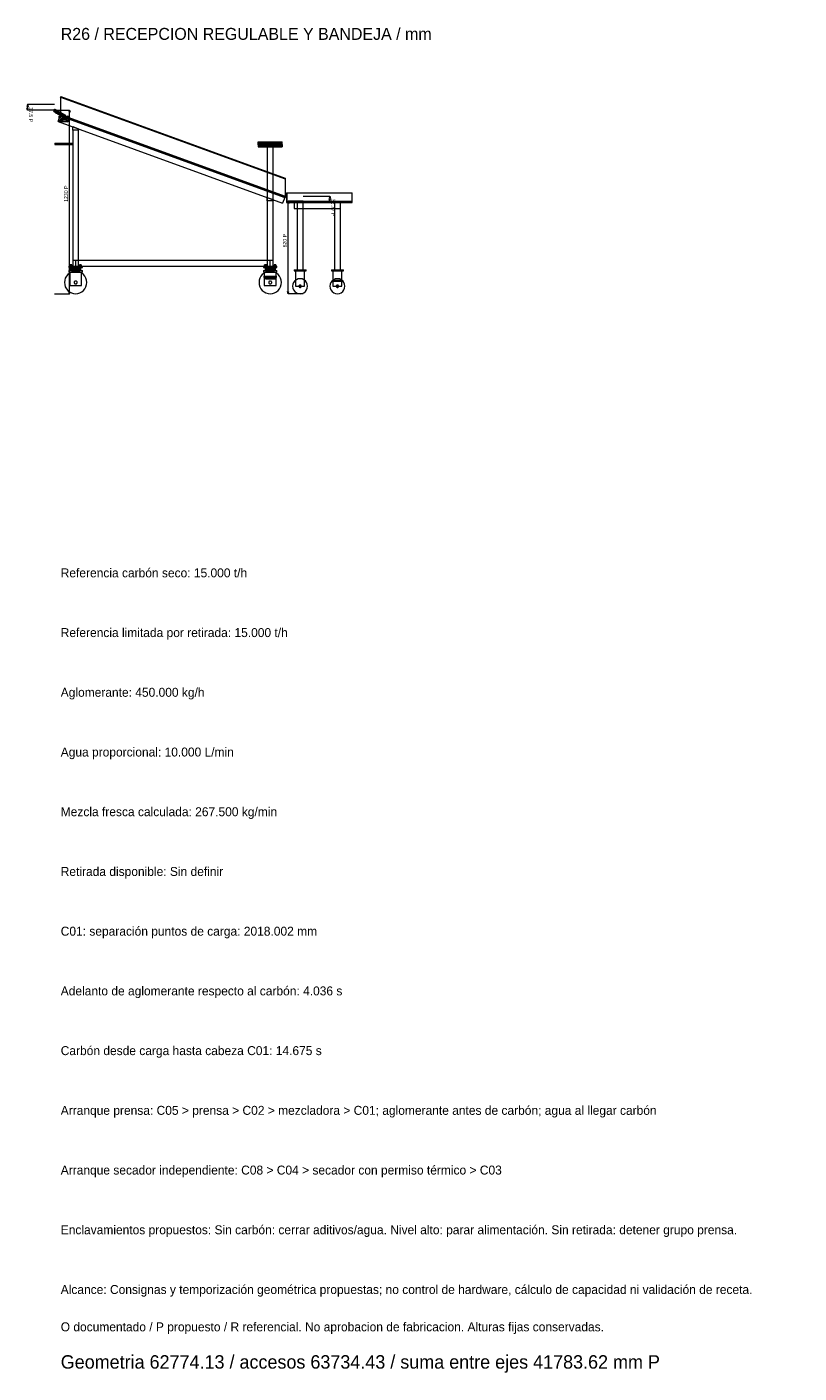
# Model space of a CAD drawing. Header units: millimetres. Extents: x -1970 to 61924, y -58230 to 6847.
# Tile 1 of 256: x -226 to 4946, y -58230 to -49213. Entities that reach past the tile are written whole.
import ezdxf

# ---------------------------------------------------------------- set-up
doc = ezdxf.new("R2010")
doc.units = ezdxf.units.MM
for name, color, linetype, lineweight in [('COTAS_P', 1, 'Continuous', 0), ('R26_RECEPCION', 7, 'Continuous', 0), ('TEXTOS', 4, 'Continuous', 0)]:
    doc.layers.add(name, color=color, linetype=linetype, lineweight=lineweight)
doc.dimstyles.new('R19_10', dxfattribs={"dimtxt": 25, "dimasz": 15, "dimexe": 15, "dimexo": 8, "dimgap": 10, "dimtad": 1, "dimtih": 1, "dimtoh": 1, "dimdsep": 46, "dimcen": 0.09, "dimadec": 0, "dimazin": 0, "dimtfac": 1, "dimtdec": 4, "dimtofl": 0, "dimtmove": 0, "dimatfit": 3, "dimfxl": 1, "dimtolj": 1, "dimtzin": 0, "dimarcsym": 0})

# ---------------------------------------------------------------- blocks, each defined once
blk = doc.blocks.new('DIM_R26_56')
at = {"layer": 'COTAS_P'}
for p, q in [((-42, -49770), (58, -49770)), ((58, -49770), (53.5, -49785)), ((58, -51000), (58, -49770)), ((58, -49770), (62.5, -49785)), ((-42, -51000), (58, -51000)), ((58, -51000), (53.5, -50985)), ((58, -51000), (62.5, -50985))]:
    blk.add_line(p, q, dxfattribs=at)
blk.add_text('1230 P', height=25, rotation=90, dxfattribs=at).set_placement((48, -50385))
blk = doc.blocks.new('DIM_R26_57')
at = {"layer": 'COTAS_P'}
for p, q in [((1523.5, -50380), (1519, -50395)), ((1623.5, -50380), (1523.5, -50380)), ((1523.5, -51000), (1523.5, -50380)), ((1523.5, -50380), (1528, -50395)), ((1523.5, -51000), (1519, -50985)), ((1523.5, -51000), (1528, -50985)), ((1623.5, -51000), (1523.5, -51000))]:
    blk.add_line(p, q, dxfattribs=at)
blk.add_text('620 P', height=25, rotation=90, dxfattribs=at).set_placement((1513.5, -50690))
blk = doc.blocks.new('DIM_R26_58')
at = {"layer": 'COTAS_P'}
for p, q in [((-222, -49732.5), (-226.5, -49747.5)), ((-222, -49770), (-226.5, -49755)), ((-42, -49732.5), (-222, -49732.5)), ((-222, -49732.5), (-222, -49770)), ((-222, -49732.5), (-217.5, -49747.5)), ((-222, -49770), (-217.5, -49755)), ((-42, -49770), (-222, -49770))]:
    blk.add_line(p, q, dxfattribs=at)
blk.add_text('37.5 P', height=25, rotation=-90, dxfattribs=at).set_placement((-212, -49751.25))
blk = doc.blocks.new('DIM_R26_59')
at = {"layer": 'COTAS_P'}
for p, q in [((1623.5, -50347.2), (1803.5, -50347.2)), ((1623.5, -50380), (1803.5, -50380)), ((1803.5, -50347.2), (1799, -50362.2)), ((1803.5, -50380), (1799, -50365)), ((1803.5, -50347.2), (1803.5, -50380)), ((1803.5, -50347.2), (1808, -50362.2)), ((1803.5, -50380), (1808, -50365))]:
    blk.add_line(p, q, dxfattribs=at)
blk.add_text('32.77 P', height=25, rotation=-90, dxfattribs=at).set_placement((1813.5, -50363.6))

msp = doc.modelspace()

# ---------------------------------------------------------------- linework, layer by layer
at = {"layer": 'R26_RECEPCION'}
for p, q in [((-1.026, -49682.819), (0, -49680)), ((0, -49680), (1503.508, -50227.232)), ((0, -49809.578), (0, -49680)), ((-46.596, -49773.857), (-42, -49770)), ((-43.432, -49769.519), (-43.482, -49769.608)), ((-43.482, -49769.608), (28.518, -49810.527)), ((-43.284, -49769.259), (-43.432, -49769.519)), ((-43.432, -49769.519), (28.568, -49810.438)), ((-43.048, -49768.844), (-43.284, -49769.259)), ((-43.284, -49769.259), (28.716, -49810.178)), ((-42.741, -49768.304), (-43.048, -49768.844)), ((-43.048, -49768.844), (28.952, -49809.763)), ((-42.384, -49767.675), (-42.741, -49768.304)), ((-42.741, -49768.304), (29.259, -49809.223)), ((-42, -49767), (-42.384, -49767.675)), ((-42.384, -49767.675), (29.616, -49808.594)), ((-41.616, -49766.325), (-42, -49767)), ((30, -49807.919), (-42, -49767)), ((-42, -49770), (-39.763, -49772.344)), ((-41.616, -49766.325), (-41.259, -49765.696)), ((-41.616, -49766.325), (30.384, -49807.244)), ((-41.259, -49765.696), (-40.952, -49765.156)), ((-41.259, -49765.696), (30.741, -49806.615)), ((-40.952, -49765.156), (-40.716, -49764.741)), ((-40.952, -49765.156), (31.048, -49806.075)), ((-40.716, -49764.741), (-40.568, -49764.481)), ((-40.716, -49764.741), (31.284, -49805.66)), ((-40.568, -49764.481), (-40.518, -49764.392)), ((-40.568, -49764.481), (31.432, -49805.4)), ((-40.518, -49764.392), (31.482, -49805.311)), ((-1.026, -49682.819), (1502.482, -50230.051)), ((-48.894, -49775.785), (-46.596, -49773.857)), ((-48.894, -49775.785), (-45.958, -49778.872)), ((-46.596, -49773.857), (-43.893, -49776.696)), ((-43.893, -49776.696), (-45.958, -49778.872)), ((-45.958, -49778.872), (-42.549, -49781.851)), ((-39.763, -49772.344), (-43.893, -49776.696)), ((-43.893, -49776.696), (-40.651, -49779.528)), ((-40.651, -49779.528), (-42.549, -49781.851)), ((-42.549, -49781.851), (-38.683, -49784.832)), ((-36.855, -49774.881), (-40.651, -49779.528)), ((-40.651, -49779.528), (-36.907, -49782.414)), ((-39.763, -49772.344), (-36.855, -49774.881)), ((-36.907, -49782.414), (-38.683, -49784.832)), ((-38.683, -49784.832), (-34.39, -49787.85)), ((-33.356, -49777.578), (-36.907, -49782.414)), ((-36.907, -49782.414), (-32.708, -49785.366)), ((-36.855, -49774.881), (-33.356, -49777.578)), ((-32.708, -49785.366), (-34.39, -49787.85)), ((-34.39, -49787.85), (-29.72, -49790.904)), ((-33.356, -49777.578), (-29.344, -49780.398)), ((-29.344, -49780.398), (-32.708, -49785.366)), ((-32.708, -49785.366), (-28.113, -49788.371)), ((-28.113, -49788.371), (-29.72, -49790.904)), ((-29.72, -49790.904), (-24.734, -49793.979)), ((-29.344, -49780.398), (-24.898, -49783.305)), ((-24.898, -49783.305), (-28.113, -49788.371)), ((-28.113, -49788.371), (-23.189, -49791.407)), ((-24.898, -49783.305), (-20.098, -49786.265)), ((-23.189, -49791.407), (-24.734, -49793.979)), ((-24.734, -49793.979), (-19.499, -49797.049)), ((-20.098, -49786.265), (-23.189, -49791.407)), ((-23.189, -49791.407), (-18.007, -49794.446)), ((-20.098, -49786.265), (-15.022, -49789.241)), ((-18.007, -49794.446), (-19.499, -49797.049)), ((-19.499, -49797.049), (-14.086, -49800.086)), ((-15.022, -49789.241), (-18.007, -49794.446)), ((-18.007, -49794.446), (-12.64, -49797.457)), ((-16.759, -49846.045), (-3.078, -49808.457)), ((-16.759, -49846.045), (1486.749, -50393.277)), ((-15.022, -49789.241), (-9.75, -49792.199)), ((-12.64, -49797.457), (-14.086, -49800.086)), ((-14.086, -49800.086), (-8.566, -49803.059)), ((-9.75, -49792.199), (-12.64, -49797.457)), ((-12.64, -49797.457), (-7.164, -49800.407)), ((-10, -49850), (-10, -49810)), ((-10, -49810), (5.586, -49829.122)), ((-10, -49810), (5.843, -49828.278)), ((-10, -49810), (6.258, -49827.5)), ((-10, -49810), (6.818, -49826.818)), ((-10, -49810), (7.5, -49826.258)), ((-10, -49810), (8.278, -49825.843)), ((-10, -49810), (50, -49810)), ((-10, -49850), (5.586, -49829.122)), ((5.5, -49830), (-10, -49850)), ((5.586, -49830.878), (-10, -49850)), ((5.843, -49831.722), (-10, -49850)), ((6.258, -49832.5), (-10, -49850)), ((6.818, -49833.182), (-10, -49850)), ((7.5, -49833.742), (-10, -49850)), ((8.278, -49834.157), (-10, -49850)), ((31.722, -49834.157), (-10, -49850)), ((9.122, -49834.414), (-10, -49850)), ((30.878, -49834.414), (-10, -49850)), ((10, -49834.5), (-10, -49850)), ((30, -49834.5), (-10, -49850)), ((50, -49850), (-10, -49850)), ((-9.75, -49792.199), (-4.361, -49795.102)), ((-7.164, -49800.407), (-8.566, -49803.059)), ((-8.566, -49803.059), (-3.015, -49805.937)), ((-4.361, -49795.102), (-7.164, -49800.407)), ((-7.164, -49800.407), (-1.654, -49803.263)), ((-4.361, -49795.102), (1.066, -49797.915)), ((-3.078, -49808.457), (1500.43, -50355.689)), ((-1.654, -49803.263), (-3.015, -49805.937)), ((-3.015, -49805.937), (2.495, -49808.687)), ((1.066, -49797.915), (-1.654, -49803.263)), ((-1.654, -49803.263), (3.814, -49805.992)), ((1503.508, -50356.81), (0, -49809.578)), ((0, -49830), (40, -49830)), ((0, -49830), (0, -49835)), ((0, -49835), (40, -49835)), ((1.066, -49797.915), (6.453, -49800.603)), ((3.814, -49805.992), (2.495, -49808.687)), ((2.495, -49808.687), (7.89, -49811.275)), ((6.453, -49800.603), (3.814, -49805.992)), ((3.814, -49805.992), (9.166, -49808.56)), ((5.586, -49829.122), (5.5, -49830)), ((5.5, -49830), (5.586, -49830.878)), ((5.843, -49828.278), (5.586, -49829.122)), ((5.586, -49830.878), (5.843, -49831.722)), ((6.258, -49827.5), (5.843, -49828.278)), ((5.843, -49831.722), (6.258, -49832.5)), ((6.818, -49826.818), (6.258, -49827.5)), ((6.258, -49832.5), (6.818, -49833.182)), ((6.453, -49800.603), (11.719, -49803.13)), ((7.5, -49826.258), (6.818, -49826.818)), ((6.818, -49833.182), (7.5, -49833.742)), ((8.278, -49825.843), (7.5, -49826.258)), ((7.5, -49833.742), (8.278, -49834.157)), ((9.166, -49808.56), (7.89, -49811.275)), ((7.89, -49811.275), (13.096, -49813.67)), ((50, -49810), (8.278, -49825.843)), ((9.122, -49825.586), (8.278, -49825.843)), ((8.278, -49834.157), (9.122, -49834.414)), ((50, -49810), (9.122, -49825.586)), ((10, -49825.5), (9.122, -49825.586)), ((9.122, -49834.414), (10, -49834.5)), ((11.719, -49803.13), (9.166, -49808.56)), ((9.166, -49808.56), (14.326, -49810.934)), ((50, -49810), (10, -49825.5)), ((30, -49825.5), (10, -49825.5)), ((10, -49834.5), (30, -49834.5)), ((11.719, -49803.13), (16.786, -49805.461)), ((14.326, -49810.934), (13.096, -49813.67)), ((13.096, -49813.67), (18.045, -49815.839)), ((16.786, -49805.461), (14.326, -49810.934)), ((14.326, -49810.934), (19.222, -49813.079)), ((16.136, -49828.965), (16, -49830)), ((16, -49830), (16.136, -49831.035)), ((16.536, -49828), (16.136, -49828.965)), ((16.136, -49831.035), (16.536, -49832)), ((17.172, -49827.172), (16.536, -49828)), ((16.536, -49832), (17.172, -49832.828)), ((16.786, -49805.461), (21.574, -49807.56)), ((18, -49826.536), (17.172, -49827.172)), ((17.172, -49832.828), (18, -49833.464)), ((18.965, -49826.136), (18, -49826.536)), ((18, -49833.464), (18.965, -49833.864)), ((19.222, -49813.079), (18.045, -49815.839)), ((18.045, -49815.839), (22.672, -49817.751)), ((20, -49826), (18.965, -49826.136)), ((18.965, -49833.864), (20, -49834)), ((21.574, -49807.56), (19.222, -49813.079)), ((19.222, -49813.079), (23.783, -49814.964)), ((21.035, -49826.136), (20, -49826)), ((20, -49834), (21.035, -49833.864)), ((22, -49826.536), (21.035, -49826.136)), ((21.035, -49833.864), (22, -49833.464)), ((21.574, -49807.56), (26.005, -49809.391)), ((22.828, -49827.172), (22, -49826.536)), ((22, -49833.464), (22.828, -49832.828)), ((23.783, -49814.964), (22.672, -49817.751)), ((22.672, -49817.751), (26.922, -49819.376)), ((23.464, -49828), (22.828, -49827.172)), ((22.828, -49832.828), (23.464, -49832)), ((23.864, -49828.965), (23.464, -49828)), ((23.464, -49832), (23.864, -49831.035)), ((26.005, -49809.391), (23.783, -49814.964)), ((23.783, -49814.964), (27.948, -49816.557)), ((24, -49830), (23.864, -49828.965)), ((23.864, -49831.035), (24, -49830)), ((26.005, -49809.391), (30, -49810.919)), ((26.922, -49819.376), (27.948, -49816.557)), ((26.922, -49819.376), (1500.43, -50355.689)), ((27.948, -49816.557), (30, -49810.919)), ((27.948, -49816.557), (1501.456, -50352.87)), ((28.568, -49810.438), (28.518, -49810.527)), ((28.716, -49810.178), (28.568, -49810.438)), ((28.952, -49809.763), (28.716, -49810.178)), ((29.259, -49809.223), (28.952, -49809.763)), ((29.616, -49808.594), (29.259, -49809.223)), ((30, -49807.919), (29.616, -49808.594)), ((30, -49807.919), (30.384, -49807.244)), ((50, -49810), (30, -49825.5)), ((30, -49810.919), (1503.508, -50347.232)), ((30.878, -49825.586), (30, -49825.5)), ((30, -49834.5), (30.878, -49834.414)), ((30.384, -49807.244), (30.741, -49806.615)), ((30.741, -49806.615), (31.048, -49806.075)), ((50, -49810), (30.878, -49825.586)), ((31.722, -49825.843), (30.878, -49825.586)), ((30.878, -49834.414), (31.722, -49834.157)), ((31.048, -49806.075), (31.284, -49805.66)), ((31.284, -49805.66), (31.432, -49805.4)), ((31.432, -49805.4), (31.482, -49805.311)), ((50, -49810), (31.722, -49825.843)), ((32.5, -49826.258), (31.722, -49825.843)), ((31.722, -49834.157), (32.5, -49833.742)), ((31.722, -49834.157), (50, -49850)), ((50, -49810), (32.5, -49826.258)), ((33.182, -49826.818), (32.5, -49826.258)), ((32.5, -49833.742), (33.182, -49833.182)), ((32.5, -49833.742), (50, -49850)), ((50, -49810), (33.182, -49826.818)), ((33.742, -49827.5), (33.182, -49826.818)), ((33.182, -49833.182), (33.742, -49832.5)), ((33.182, -49833.182), (50, -49850)), ((50, -49810), (33.742, -49827.5)), ((50, -49850), (33.742, -49827.5)), ((34.157, -49828.278), (33.742, -49827.5)), ((33.742, -49832.5), (34.157, -49831.722)), ((33.742, -49832.5), (50, -49850)), ((50, -49850), (34.157, -49828.278)), ((34.414, -49829.122), (34.157, -49828.278)), ((34.157, -49831.722), (34.414, -49830.878)), ((34.157, -49831.722), (50, -49850)), ((50, -49850), (34.414, -49829.122)), ((34.5, -49830), (34.414, -49829.122)), ((34.414, -49830.878), (34.5, -49830)), ((34.414, -49830.878), (50, -49850)), ((34.5, -49830), (50, -49850)), ((40, -49835), (40, -49830)), ((50, -49810), (50, -49850)), ((80, -49881.262), (120, -49895.821)), ((80, -49903.821), (80, -49881.262)), ((120, -49903.821), (80, -49903.821)), ((80, -49903.821), (80, -50775)), ((120, -49895.821), (120, -49903.821)), ((120, -50775), (120, -49903.821)), ((-40, -49992), (80, -49992)), ((-40, -49992), (-40, -50000)), ((-40, -50000), (80, -50000)), ((80, -50000), (80, -49992)), ((1323.508, -49984.307), (1323.508, -49984)), ((1323.508, -49984), (1483.508, -49984)), ((1323.508, -49985.218), (1323.508, -49984.307)), ((1323.508, -49984.307), (1483.508, -49984.307)), ((1323.508, -49986.696), (1323.508, -49985.218)), ((1323.508, -49985.218), (1483.508, -49985.218)), ((1323.508, -49988.686), (1323.508, -49986.696)), ((1323.508, -49986.696), (1483.508, -49986.696)), ((1323.508, -49991.111), (1323.508, -49988.686)), ((1323.508, -49988.686), (1483.508, -49988.686)), ((1323.508, -49993.877), (1323.508, -49991.111)), ((1323.508, -49991.111), (1483.508, -49991.111)), ((1323.508, -49996.879), (1323.508, -49993.877)), ((1323.508, -49993.877), (1483.508, -49993.877)), ((1323.508, -50000), (1323.508, -49996.879)), ((1323.508, -49996.879), (1483.508, -49996.879)), ((1323.508, -50003.121), (1323.508, -50000)), ((1483.508, -50000), (1323.508, -50000)), ((1323.508, -50003.121), (1323.508, -50006.123)), ((1323.508, -50003.121), (1483.508, -50003.121)), ((1323.508, -50006.123), (1323.508, -50008.889)), ((1323.508, -50006.123), (1483.508, -50006.123)), ((1323.508, -50008.889), (1323.508, -50011.314)), ((1323.508, -50008.889), (1483.508, -50008.889)), ((1323.508, -50011.314), (1323.508, -50013.304)), ((1323.508, -50011.314), (1483.508, -50011.314)), ((1323.508, -50013.304), (1323.508, -50014.782)), ((1323.508, -50013.304), (1483.508, -50013.304)), ((1323.508, -50014.782), (1323.508, -50015.693)), ((1323.508, -50014.782), (1483.508, -50014.782)), ((1323.508, -50015.693), (1323.508, -50016)), ((1323.508, -50015.693), (1483.508, -50015.693)), ((1323.508, -50016), (1483.508, -50016)), ((1383.508, -50000), (1423.508, -50000)), ((1383.508, -50000), (1383.508, -50775)), ((1423.508, -50775), (1423.508, -50000)), ((1483.508, -49984.307), (1483.508, -49984)), ((1483.508, -49985.218), (1483.508, -49984.307)), ((1483.508, -49986.696), (1483.508, -49985.218)), ((1483.508, -49988.686), (1483.508, -49986.696)), ((1483.508, -49991.111), (1483.508, -49988.686)), ((1483.508, -49993.877), (1483.508, -49991.111)), ((1483.508, -49996.879), (1483.508, -49993.877)), ((1483.508, -50000), (1483.508, -49996.879)), ((1483.508, -50000), (1483.508, -50003.121)), ((1483.508, -50003.121), (1483.508, -50006.123)), ((1483.508, -50006.123), (1483.508, -50008.889)), ((1483.508, -50008.889), (1483.508, -50011.314)), ((1483.508, -50011.314), (1483.508, -50013.304)), ((1483.508, -50013.304), (1483.508, -50014.782)), ((1483.508, -50014.782), (1483.508, -50015.693)), ((1483.508, -50015.693), (1483.508, -50016)), ((1503.508, -50227.232), (1502.482, -50230.051)), ((1503.508, -50227.232), (1503.508, -50356.81)), ((1383.508, -50355.701), (1423.508, -50370.259)), ((1383.508, -50378.259), (1383.508, -50355.701)), ((1423.508, -50378.259), (1383.508, -50378.259)), ((1383.508, -50378.259), (1383.508, -50775)), ((1423.508, -50370.259), (1423.508, -50378.259)), ((1423.508, -50775), (1423.508, -50378.259)), ((1500.43, -50355.689), (1486.749, -50393.277)), ((1501.456, -50352.87), (1500.43, -50355.689)), ((1503.508, -50347.232), (1501.456, -50352.87)), ((1513.508, -50325), (1953.508, -50325)), ((1513.508, -50325), (1513.508, -50380)), ((1513.508, -50325), (1516.508, -50325)), ((1513.508, -50380), (1953.508, -50380)), ((1513.508, -50380), (1513.508, -50386)), ((1513.508, -50380), (1516.508, -50380)), ((1513.508, -50386), (1953.508, -50386)), ((1513.508, -50386), (1513.508, -50389)), ((1513.508, -50389), (1953.508, -50389)), ((1516.508, -50380), (1516.508, -50325)), ((1563.508, -50389), (1873.508, -50389)), ((1563.508, -50389), (1563.508, -50429)), ((1583.508, -50389), (1623.508, -50389)), ((1583.508, -50389), (1583.508, -50429)), ((1623.508, -50429), (1623.508, -50389)), ((1833.508, -50389), (1873.508, -50389)), ((1833.508, -50389), (1833.508, -50429)), ((1873.508, -50429), (1873.508, -50389)), ((1950.508, -50325), (1953.508, -50325)), ((1950.508, -50325), (1950.508, -50380)), ((1950.508, -50380), (1953.508, -50380)), ((1953.508, -50380), (1953.508, -50325)), ((1953.508, -50386), (1953.508, -50380)), ((1953.508, -50389), (1953.508, -50386)), ((1563.508, -50429), (1873.508, -50429)), ((1583.508, -50429), (1623.508, -50429)), ((1583.508, -50429), (1583.508, -50840)), ((1623.508, -50840), (1623.508, -50429)), ((1833.508, -50429), (1873.508, -50429)), ((1833.508, -50429), (1833.508, -50840)), ((1873.508, -50840), (1873.508, -50429)), ((55, -50815), (145, -50815)), ((55, -50815), (55, -50825)), ((55, -50825), (145, -50825)), ((55, -50845), (145, -50845)), ((55, -50845), (55, -50855)), ((62.115, -50807), (62, -50807)), ((62, -50815), (62, -50807)), ((62.115, -50815), (62, -50815)), ((62.457, -50807), (62.115, -50807)), ((62.115, -50815), (62.115, -50807)), ((62.457, -50815), (62.115, -50815)), ((63.011, -50807), (62.457, -50807)), ((62.457, -50815), (62.457, -50807)), ((63.011, -50815), (62.457, -50815)), ((63.757, -50807), (63.011, -50807)), ((63.011, -50815), (63.011, -50807)), ((63.757, -50815), (63.011, -50815)), ((64.667, -50807), (63.757, -50807)), ((63.757, -50815), (63.757, -50807)), ((64.667, -50815), (63.757, -50815)), ((65.704, -50807), (64.667, -50807)), ((64.667, -50815), (64.667, -50807)), ((65.704, -50815), (64.667, -50815)), ((66.829, -50807), (65.704, -50807)), ((65.704, -50815), (65.704, -50807)), ((66.829, -50815), (65.704, -50815)), ((68, -50807), (66.829, -50807)), ((66.829, -50815), (66.829, -50807)), ((68, -50815), (66.829, -50815)), ((69.171, -50807), (68, -50807)), ((68, -50815), (68, -50807)), ((69.171, -50815), (68, -50815)), ((68.615, -50825), (68, -50825)), ((68, -50845), (68, -50825)), ((68.615, -50845), (68, -50845)), ((70.436, -50825), (68.615, -50825)), ((68.615, -50845), (68.615, -50825)), ((70.436, -50845), (68.615, -50845)), ((70.296, -50807), (69.171, -50807)), ((69.171, -50815), (69.171, -50807)), ((70.296, -50815), (69.171, -50815)), ((71.333, -50807), (70.296, -50807)), ((70.296, -50815), (70.296, -50807)), ((71.333, -50815), (70.296, -50815)), ((73.393, -50825), (70.436, -50825)), ((70.436, -50845), (70.436, -50825)), ((73.393, -50845), (70.436, -50845)), ((85.368, -50851.441), (71.299, -50855.709)), ((72.243, -50807), (71.333, -50807)), ((71.333, -50815), (71.333, -50807)), ((72.243, -50815), (71.333, -50815)), ((72.989, -50807), (72.243, -50807)), ((72.243, -50815), (72.243, -50807)), ((72.989, -50815), (72.243, -50815)), ((73.543, -50807), (72.989, -50807)), ((72.989, -50815), (72.989, -50807)), ((73.543, -50815), (72.989, -50815)), ((77.373, -50825), (73.393, -50825)), ((73.393, -50845), (73.393, -50825)), ((77.373, -50845), (73.393, -50845)), ((73.885, -50807), (73.543, -50807)), ((73.543, -50815), (73.543, -50807)), ((73.885, -50815), (73.543, -50815)), ((74, -50807), (73.885, -50807)), ((73.885, -50815), (73.885, -50807)), ((73.885, -50815), (74, -50815)), ((74, -50807), (74, -50815)), ((82.222, -50825), (77.373, -50825)), ((77.373, -50845), (77.373, -50825)), ((82.222, -50845), (77.373, -50845)), ((80, -50775), (120, -50775)), ((80, -50775), (80, -50815)), ((80, -50815), (120, -50815)), ((87.754, -50825), (82.222, -50825)), ((82.222, -50845), (82.222, -50825)), ((87.754, -50845), (82.222, -50845)), ((100, -50850), (85.368, -50851.441)), ((93.757, -50825), (87.754, -50825)), ((87.754, -50845), (87.754, -50825)), ((93.757, -50845), (87.754, -50845)), ((100, -50825), (93.757, -50825)), ((93.757, -50845), (93.757, -50825)), ((100, -50845), (93.757, -50845)), ((100, -50775), (1403.508, -50775)), ((100, -50775), (100, -50815)), ((100, -50815), (1403.508, -50815)), ((106.243, -50825), (100, -50825)), ((100, -50845), (100, -50825)), ((106.243, -50845), (100, -50845)), ((114.632, -50851.441), (100, -50850)), ((112.246, -50825), (106.243, -50825)), ((106.243, -50845), (106.243, -50825)), ((112.246, -50845), (106.243, -50845)), ((117.778, -50825), (112.246, -50825)), ((112.246, -50845), (112.246, -50825)), ((117.778, -50845), (112.246, -50845)), ((128.701, -50855.709), (114.632, -50851.441)), ((122.627, -50825), (117.778, -50825)), ((117.778, -50845), (117.778, -50825)), ((122.627, -50845), (117.778, -50845)), ((120, -50815), (120, -50775)), ((126.607, -50825), (122.627, -50825)), ((122.627, -50845), (122.627, -50825)), ((126.607, -50845), (122.627, -50845)), ((126.115, -50807), (126, -50807)), ((126, -50815), (126, -50807)), ((126.115, -50815), (126, -50815)), ((126.457, -50807), (126.115, -50807)), ((126.115, -50815), (126.115, -50807)), ((126.457, -50815), (126.115, -50815)), ((127.011, -50807), (126.457, -50807)), ((126.457, -50815), (126.457, -50807)), ((127.011, -50815), (126.457, -50815)), ((129.564, -50825), (126.607, -50825)), ((126.607, -50845), (126.607, -50825)), ((129.564, -50845), (126.607, -50845)), ((127.757, -50807), (127.011, -50807)), ((127.011, -50815), (127.011, -50807)), ((127.757, -50815), (127.011, -50815)), ((128.667, -50807), (127.757, -50807)), ((127.757, -50815), (127.757, -50807)), ((128.667, -50815), (127.757, -50815)), ((129.704, -50807), (128.667, -50807)), ((128.667, -50815), (128.667, -50807)), ((129.704, -50815), (128.667, -50815)), ((131.385, -50825), (129.564, -50825)), ((129.564, -50845), (129.564, -50825)), ((131.385, -50845), (129.564, -50845)), ((130.829, -50807), (129.704, -50807)), ((129.704, -50815), (129.704, -50807)), ((130.829, -50815), (129.704, -50815)), ((132, -50807), (130.829, -50807)), ((130.829, -50815), (130.829, -50807)), ((132, -50815), (130.829, -50815)), ((132, -50825), (131.385, -50825)), ((131.385, -50845), (131.385, -50825)), ((131.385, -50845), (132, -50845)), ((133.171, -50807), (132, -50807)), ((132, -50815), (132, -50807)), ((133.171, -50815), (132, -50815)), ((132, -50825), (132, -50845)), ((134.296, -50807), (133.171, -50807)), ((133.171, -50815), (133.171, -50807)), ((134.296, -50815), (133.171, -50815)), ((135.333, -50807), (134.296, -50807)), ((134.296, -50815), (134.296, -50807)), ((135.333, -50815), (134.296, -50815)), ((136.243, -50807), (135.333, -50807)), ((135.333, -50815), (135.333, -50807)), ((136.243, -50815), (135.333, -50815)), ((136.989, -50807), (136.243, -50807)), ((136.243, -50815), (136.243, -50807)), ((136.989, -50815), (136.243, -50815)), ((137.543, -50807), (136.989, -50807)), ((136.989, -50815), (136.989, -50807)), ((137.543, -50815), (136.989, -50815)), ((137.885, -50807), (137.543, -50807)), ((137.543, -50815), (137.543, -50807)), ((137.885, -50815), (137.543, -50815)), ((138, -50807), (137.885, -50807)), ((137.885, -50815), (137.885, -50807)), ((137.885, -50815), (138, -50815)), ((138, -50807), (138, -50815)), ((145, -50825), (145, -50815)), ((145, -50855), (145, -50845)), ((1358.508, -50815), (1448.508, -50815)), ((1358.508, -50815), (1358.508, -50825)), ((1358.508, -50825), (1448.508, -50825)), ((1358.508, -50845), (1448.508, -50845)), ((1358.508, -50845), (1358.508, -50855)), ((1365.623, -50807), (1365.508, -50807)), ((1365.508, -50815), (1365.508, -50807)), ((1365.623, -50815), (1365.508, -50815)), ((1365.965, -50807), (1365.623, -50807)), ((1365.623, -50815), (1365.623, -50807)), ((1365.965, -50815), (1365.623, -50815)), ((1366.519, -50807), (1365.965, -50807)), ((1365.965, -50815), (1365.965, -50807)), ((1366.519, -50815), (1365.965, -50815)), ((1367.266, -50807), (1366.519, -50807)), ((1366.519, -50815), (1366.519, -50807)), ((1367.266, -50815), (1366.519, -50815)), ((1368.175, -50807), (1367.266, -50807)), ((1367.266, -50815), (1367.266, -50807)), ((1368.175, -50815), (1367.266, -50815)), ((1369.212, -50807), (1368.175, -50807)), ((1368.175, -50815), (1368.175, -50807)), ((1369.212, -50815), (1368.175, -50815)), ((1370.338, -50807), (1369.212, -50807)), ((1369.212, -50815), (1369.212, -50807)), ((1370.338, -50815), (1369.212, -50815)), ((1371.508, -50807), (1370.338, -50807)), ((1370.338, -50815), (1370.338, -50807)), ((1371.508, -50815), (1370.338, -50815)), ((1372.679, -50807), (1371.508, -50807)), ((1371.508, -50815), (1371.508, -50807)), ((1372.679, -50815), (1371.508, -50815)), ((1372.123, -50825), (1371.508, -50825)), ((1371.508, -50845), (1371.508, -50825)), ((1372.123, -50845), (1371.508, -50845)), ((1373.944, -50825), (1372.123, -50825)), ((1372.123, -50845), (1372.123, -50825)), ((1373.944, -50845), (1372.123, -50845)), ((1373.804, -50807), (1372.679, -50807)), ((1372.679, -50815), (1372.679, -50807)), ((1373.804, -50815), (1372.679, -50815)), ((1374.842, -50807), (1373.804, -50807)), ((1373.804, -50815), (1373.804, -50807)), ((1374.842, -50815), (1373.804, -50815)), ((1376.901, -50825), (1373.944, -50825)), ((1373.944, -50845), (1373.944, -50825)), ((1376.901, -50845), (1373.944, -50845)), ((1388.876, -50851.441), (1374.807, -50855.709)), ((1375.751, -50807), (1374.842, -50807)), ((1374.842, -50815), (1374.842, -50807)), ((1375.751, -50815), (1374.842, -50815)), ((1376.497, -50807), (1375.751, -50807)), ((1375.751, -50815), (1375.751, -50807)), ((1376.497, -50815), (1375.751, -50815)), ((1377.051, -50807), (1376.497, -50807)), ((1376.497, -50815), (1376.497, -50807)), ((1377.051, -50815), (1376.497, -50815)), ((1380.881, -50825), (1376.901, -50825)), ((1376.901, -50845), (1376.901, -50825)), ((1380.881, -50845), (1376.901, -50845)), ((1377.393, -50807), (1377.051, -50807)), ((1377.051, -50815), (1377.051, -50807)), ((1377.393, -50815), (1377.051, -50815)), ((1377.508, -50807), (1377.393, -50807)), ((1377.393, -50815), (1377.393, -50807)), ((1377.393, -50815), (1377.508, -50815)), ((1377.508, -50807), (1377.508, -50815)), ((1385.73, -50825), (1380.881, -50825)), ((1380.881, -50845), (1380.881, -50825)), ((1385.73, -50845), (1380.881, -50845)), ((1383.508, -50775), (1423.508, -50775)), ((1383.508, -50775), (1383.508, -50815)), ((1383.508, -50815), (1423.508, -50815)), ((1391.262, -50825), (1385.73, -50825)), ((1385.73, -50845), (1385.73, -50825)), ((1391.262, -50845), (1385.73, -50845)), ((1403.508, -50850), (1388.876, -50851.441)), ((1397.265, -50825), (1391.262, -50825)), ((1391.262, -50845), (1391.262, -50825)), ((1397.265, -50845), (1391.262, -50845)), ((1403.508, -50825), (1397.265, -50825)), ((1397.265, -50845), (1397.265, -50825)), ((1403.508, -50845), (1397.265, -50845)), ((1403.508, -50815), (1403.508, -50775)), ((1409.751, -50825), (1403.508, -50825)), ((1403.508, -50845), (1403.508, -50825)), ((1409.751, -50845), (1403.508, -50845)), ((1418.14, -50851.441), (1403.508, -50850)), ((1415.754, -50825), (1409.751, -50825)), ((1409.751, -50845), (1409.751, -50825)), ((1415.754, -50845), (1409.751, -50845)), ((1421.286, -50825), (1415.754, -50825)), ((1415.754, -50845), (1415.754, -50825)), ((1421.286, -50845), (1415.754, -50845)), ((1432.209, -50855.709), (1418.14, -50851.441)), ((1426.136, -50825), (1421.286, -50825)), ((1421.286, -50845), (1421.286, -50825)), ((1426.136, -50845), (1421.286, -50845)), ((1423.508, -50815), (1423.508, -50775)), ((1430.115, -50825), (1426.136, -50825)), ((1426.136, -50845), (1426.136, -50825)), ((1430.115, -50845), (1426.136, -50845)), ((1429.623, -50807), (1429.508, -50807)), ((1429.508, -50815), (1429.508, -50807)), ((1429.623, -50815), (1429.508, -50815)), ((1429.965, -50807), (1429.623, -50807)), ((1429.623, -50815), (1429.623, -50807)), ((1429.965, -50815), (1429.623, -50815)), ((1430.519, -50807), (1429.965, -50807)), ((1429.965, -50815), (1429.965, -50807)), ((1430.519, -50815), (1429.965, -50815)), ((1433.072, -50825), (1430.115, -50825)), ((1430.115, -50845), (1430.115, -50825)), ((1433.072, -50845), (1430.115, -50845)), ((1431.266, -50807), (1430.519, -50807)), ((1430.519, -50815), (1430.519, -50807)), ((1431.266, -50815), (1430.519, -50815)), ((1432.175, -50807), (1431.266, -50807)), ((1431.266, -50815), (1431.266, -50807)), ((1432.175, -50815), (1431.266, -50815)), ((1433.212, -50807), (1432.175, -50807)), ((1432.175, -50815), (1432.175, -50807)), ((1433.212, -50815), (1432.175, -50815)), ((1434.893, -50825), (1433.072, -50825)), ((1433.072, -50845), (1433.072, -50825)), ((1434.893, -50845), (1433.072, -50845)), ((1434.338, -50807), (1433.212, -50807)), ((1433.212, -50815), (1433.212, -50807)), ((1434.338, -50815), (1433.212, -50815)), ((1435.508, -50807), (1434.338, -50807)), ((1434.338, -50815), (1434.338, -50807)), ((1435.508, -50815), (1434.338, -50815)), ((1435.508, -50825), (1434.893, -50825)), ((1434.893, -50845), (1434.893, -50825)), ((1434.893, -50845), (1435.508, -50845)), ((1436.679, -50807), (1435.508, -50807)), ((1435.508, -50815), (1435.508, -50807)), ((1436.679, -50815), (1435.508, -50815)), ((1435.508, -50825), (1435.508, -50845)), ((1437.804, -50807), (1436.679, -50807)), ((1436.679, -50815), (1436.679, -50807)), ((1437.804, -50815), (1436.679, -50815)), ((1438.842, -50807), (1437.804, -50807)), ((1437.804, -50815), (1437.804, -50807)), ((1438.842, -50815), (1437.804, -50815)), ((1439.751, -50807), (1438.842, -50807)), ((1438.842, -50815), (1438.842, -50807)), ((1439.751, -50815), (1438.842, -50815)), ((1440.497, -50807), (1439.751, -50807)), ((1439.751, -50815), (1439.751, -50807)), ((1440.497, -50815), (1439.751, -50815)), ((1441.051, -50807), (1440.497, -50807)), ((1440.497, -50815), (1440.497, -50807)), ((1441.051, -50815), (1440.497, -50815)), ((1441.393, -50807), (1441.051, -50807)), ((1441.051, -50815), (1441.051, -50807)), ((1441.393, -50815), (1441.051, -50815)), ((1441.508, -50807), (1441.393, -50807)), ((1441.393, -50815), (1441.393, -50807)), ((1441.393, -50815), (1441.508, -50815)), ((1441.508, -50807), (1441.508, -50815)), ((1448.508, -50825), (1448.508, -50815)), ((1448.508, -50855), (1448.508, -50845)), ((1563.508, -50840), (1643.508, -50840)), ((1563.508, -50840), (1563.508, -50848)), ((1563.508, -50848), (1643.508, -50848)), ((1573.508, -50848), (1633.508, -50848)), ((1573.508, -50848), (1573.508, -50950)), ((1583.508, -50840), (1623.508, -50840)), ((1633.508, -50950), (1633.508, -50848)), ((1643.508, -50848), (1643.508, -50840)), ((1813.508, -50840), (1893.508, -50840)), ((1813.508, -50840), (1813.508, -50848)), ((1813.508, -50848), (1893.508, -50848)), ((1823.508, -50848), (1883.508, -50848)), ((1823.508, -50848), (1823.508, -50950)), ((1833.508, -50840), (1873.508, -50840)), ((1883.508, -50950), (1883.508, -50848)), ((1893.508, -50848), (1893.508, -50840)), ((26.441, -50910.368), (25, -50925)), ((25, -50925), (26.441, -50939.632)), ((30.709, -50896.299), (26.441, -50910.368)), ((26.441, -50939.632), (30.709, -50953.701)), ((37.64, -50883.332), (30.709, -50896.299)), ((46.967, -50871.967), (37.64, -50883.332)), ((58.332, -50862.64), (46.967, -50871.967)), ((55, -50855), (145, -50855)), ((71.299, -50855.709), (58.332, -50862.64)), ((60, -50855), (140, -50855)), ((60, -50855), (60, -50945)), ((90.192, -50923.049), (90, -50925)), ((90, -50925), (90.192, -50926.951)), ((90.761, -50921.173), (90.192, -50923.049)), ((90.192, -50926.951), (90.761, -50928.827)), ((91.685, -50919.444), (90.761, -50921.173)), ((90.761, -50928.827), (91.685, -50930.556)), ((92.929, -50917.929), (91.685, -50919.444)), ((91.685, -50930.556), (92.929, -50932.071)), ((94.444, -50916.685), (92.929, -50917.929)), ((92.929, -50932.071), (94.444, -50933.315)), ((96.173, -50915.761), (94.444, -50916.685)), ((94.444, -50933.315), (96.173, -50934.239)), ((98.049, -50915.192), (96.173, -50915.761)), ((96.173, -50934.239), (98.049, -50934.808)), ((100, -50915), (98.049, -50915.192)), ((98.049, -50934.808), (100, -50935)), ((101.951, -50915.192), (100, -50915)), ((100, -50935), (101.951, -50934.808)), ((103.827, -50915.761), (101.951, -50915.192)), ((101.951, -50934.808), (103.827, -50934.239)), ((105.556, -50916.685), (103.827, -50915.761)), ((103.827, -50934.239), (105.556, -50933.315)), ((107.071, -50917.929), (105.556, -50916.685)), ((105.556, -50933.315), (107.071, -50932.071)), ((108.315, -50919.444), (107.071, -50917.929)), ((107.071, -50932.071), (108.315, -50930.556)), ((109.239, -50921.173), (108.315, -50919.444)), ((108.315, -50930.556), (109.239, -50928.827)), ((109.808, -50923.049), (109.239, -50921.173)), ((109.239, -50928.827), (109.808, -50926.951)), ((110, -50925), (109.808, -50923.049)), ((109.808, -50926.951), (110, -50925)), ((141.668, -50862.64), (128.701, -50855.709)), ((140, -50945), (140, -50855)), ((153.033, -50871.967), (141.668, -50862.64)), ((162.36, -50883.332), (153.033, -50871.967)), ((169.291, -50896.299), (162.36, -50883.332)), ((173.559, -50910.368), (169.291, -50896.299)), ((169.291, -50953.701), (173.559, -50939.632)), ((175, -50925), (173.559, -50910.368)), ((173.559, -50939.632), (175, -50925)), ((1329.949, -50910.368), (1328.508, -50925)), ((1328.508, -50925), (1329.949, -50939.632)), ((1334.217, -50896.299), (1329.949, -50910.368)), ((1329.949, -50939.632), (1334.217, -50953.701)), ((1341.148, -50883.332), (1334.217, -50896.299)), ((1350.475, -50871.967), (1341.148, -50883.332)), ((1361.84, -50862.64), (1350.475, -50871.967)), ((1358.508, -50855), (1448.508, -50855)), ((1361.508, -50883), (1445.508, -50883)), ((1361.508, -50883), (1361.508, -50891)), ((1361.508, -50891), (1445.508, -50891)), ((1374.807, -50855.709), (1361.84, -50862.64)), ((1363.508, -50855), (1443.508, -50855)), ((1363.508, -50855), (1363.508, -50945)), ((1371.508, -50885), (1435.508, -50885)), ((1371.508, -50885), (1371.508, -50900)), ((1371.508, -50900), (1435.508, -50900)), ((1393.7, -50923.049), (1393.508, -50925)), ((1393.508, -50925), (1393.7, -50926.951)), ((1394.269, -50921.173), (1393.7, -50923.049)), ((1393.7, -50926.951), (1394.269, -50928.827)), ((1395.193, -50919.444), (1394.269, -50921.173)), ((1394.269, -50928.827), (1395.193, -50930.556)), ((1396.437, -50917.929), (1395.193, -50919.444)), ((1395.193, -50930.556), (1396.437, -50932.071)), ((1397.952, -50916.685), (1396.437, -50917.929)), ((1396.437, -50932.071), (1397.952, -50933.315)), ((1399.681, -50915.761), (1397.952, -50916.685)), ((1397.952, -50933.315), (1399.681, -50934.239)), ((1401.557, -50915.192), (1399.681, -50915.761)), ((1399.681, -50934.239), (1401.557, -50934.808)), ((1403.508, -50915), (1401.557, -50915.192)), ((1401.557, -50934.808), (1403.508, -50935)), ((1405.459, -50915.192), (1403.508, -50915)), ((1403.508, -50935), (1405.459, -50934.808)), ((1407.335, -50915.761), (1405.459, -50915.192)), ((1405.459, -50934.808), (1407.335, -50934.239)), ((1409.064, -50916.685), (1407.335, -50915.761)), ((1407.335, -50934.239), (1409.064, -50933.315)), ((1410.579, -50917.929), (1409.064, -50916.685)), ((1409.064, -50933.315), (1410.579, -50932.071)), ((1411.823, -50919.444), (1410.579, -50917.929)), ((1410.579, -50932.071), (1411.823, -50930.556)), ((1412.747, -50921.173), (1411.823, -50919.444)), ((1411.823, -50930.556), (1412.747, -50928.827)), ((1413.316, -50923.049), (1412.747, -50921.173)), ((1412.747, -50928.827), (1413.316, -50926.951)), ((1413.508, -50925), (1413.316, -50923.049)), ((1413.316, -50926.951), (1413.508, -50925)), ((1445.176, -50862.64), (1432.209, -50855.709)), ((1435.508, -50900), (1435.508, -50885)), ((1443.508, -50945), (1443.508, -50855)), ((1456.541, -50871.967), (1445.176, -50862.64)), ((1445.508, -50891), (1445.508, -50883)), ((1465.868, -50883.332), (1456.541, -50871.967)), ((1472.799, -50896.299), (1465.868, -50883.332)), ((1477.067, -50910.368), (1472.799, -50896.299)), ((1472.799, -50953.701), (1477.067, -50939.632)), ((1478.508, -50925), (1477.067, -50910.368)), ((1477.067, -50939.632), (1478.508, -50925)), ((1555.212, -50937.059), (1553.508, -50950)), ((1560.207, -50925), (1555.212, -50937.059)), ((1568.153, -50914.645), (1560.207, -50925)), ((1578.508, -50906.699), (1568.153, -50914.645)), ((1590.567, -50901.704), (1578.508, -50906.699)), ((1603.508, -50900), (1590.567, -50901.704)), ((1601.438, -50942.273), (1599.508, -50943.072)), ((1603.508, -50942), (1601.438, -50942.273)), ((1616.449, -50901.704), (1603.508, -50900)), ((1605.579, -50942.273), (1603.508, -50942)), ((1607.508, -50943.072), (1605.579, -50942.273)), ((1628.508, -50906.699), (1616.449, -50901.704)), ((1638.864, -50914.645), (1628.508, -50906.699)), ((1646.809, -50925), (1638.864, -50914.645)), ((1651.804, -50937.059), (1646.809, -50925)), ((1653.508, -50950), (1651.804, -50937.059)), ((1805.212, -50937.059), (1803.508, -50950)), ((1810.207, -50925), (1805.212, -50937.059)), ((1818.153, -50914.645), (1810.207, -50925)), ((1828.508, -50906.699), (1818.153, -50914.645)), ((1840.567, -50901.704), (1828.508, -50906.699)), ((1828.508, -50910), (1878.508, -50910)), ((1828.508, -50910), (1828.508, -50916)), ((1828.508, -50916), (1878.508, -50916)), ((1853.508, -50900), (1840.567, -50901.704)), ((1851.438, -50942.273), (1849.508, -50943.072)), ((1853.508, -50942), (1851.438, -50942.273)), ((1866.449, -50901.704), (1853.508, -50900)), ((1855.579, -50942.273), (1853.508, -50942)), ((1857.508, -50943.072), (1855.579, -50942.273)), ((1878.508, -50906.699), (1866.449, -50901.704)), ((1888.864, -50914.645), (1878.508, -50906.699)), ((1878.508, -50916), (1878.508, -50910)), ((1896.809, -50925), (1888.864, -50914.645)), ((1901.804, -50937.059), (1896.809, -50925)), ((1903.508, -50950), (1901.804, -50937.059)), ((30.709, -50953.701), (37.64, -50966.668)), ((37.64, -50966.668), (46.967, -50978.033)), ((46.967, -50978.033), (58.332, -50987.36)), ((58.332, -50987.36), (71.299, -50994.291)), ((60, -50945), (140, -50945)), ((71.299, -50994.291), (85.368, -50998.559)), ((85.368, -50998.559), (100, -51000)), ((100, -51000), (114.632, -50998.559)), ((114.632, -50998.559), (128.701, -50994.291)), ((128.701, -50994.291), (141.668, -50987.36)), ((141.668, -50987.36), (153.033, -50978.033)), ((153.033, -50978.033), (162.36, -50966.668)), ((162.36, -50966.668), (169.291, -50953.701)), ((1334.217, -50953.701), (1341.148, -50966.668)), ((1341.148, -50966.668), (1350.475, -50978.033)), ((1350.475, -50978.033), (1361.84, -50987.36)), ((1361.84, -50987.36), (1374.807, -50994.291)), ((1363.508, -50945), (1443.508, -50945)), ((1374.807, -50994.291), (1388.876, -50998.559)), ((1388.876, -50998.559), (1403.508, -51000)), ((1403.508, -51000), (1418.14, -50998.559)), ((1418.14, -50998.559), (1432.209, -50994.291)), ((1432.209, -50994.291), (1445.176, -50987.36)), ((1445.176, -50987.36), (1456.541, -50978.033)), ((1456.541, -50978.033), (1465.868, -50966.668)), ((1465.868, -50966.668), (1472.799, -50953.701)), ((1553.508, -50950), (1555.212, -50962.941)), ((1555.212, -50962.941), (1560.207, -50975)), ((1560.207, -50975), (1568.153, -50985.355)), ((1568.153, -50985.355), (1578.508, -50993.301)), ((1573.508, -50950), (1633.508, -50950)), ((1578.508, -50993.301), (1590.567, -50998.296)), ((1590.567, -50998.296), (1603.508, -51000)), ((1595.781, -50947.929), (1595.508, -50950)), ((1595.508, -50950), (1595.781, -50952.071)), ((1596.58, -50946), (1595.781, -50947.929)), ((1595.781, -50952.071), (1596.58, -50954)), ((1597.851, -50944.343), (1596.58, -50946)), ((1596.58, -50954), (1597.851, -50955.657)), ((1599.508, -50943.072), (1597.851, -50944.343)), ((1597.851, -50955.657), (1599.508, -50956.928)), ((1599.508, -50956.928), (1601.438, -50957.727)), ((1601.438, -50957.727), (1603.508, -50958)), ((1603.508, -50958), (1605.579, -50957.727)), ((1603.508, -51000), (1616.449, -50998.296)), ((1605.579, -50957.727), (1607.508, -50956.928)), ((1609.165, -50944.343), (1607.508, -50943.072)), ((1607.508, -50956.928), (1609.165, -50955.657)), ((1610.436, -50946), (1609.165, -50944.343)), ((1609.165, -50955.657), (1610.436, -50954)), ((1611.236, -50947.929), (1610.436, -50946)), ((1610.436, -50954), (1611.236, -50952.071)), ((1611.508, -50950), (1611.236, -50947.929)), ((1611.236, -50952.071), (1611.508, -50950)), ((1616.449, -50998.296), (1628.508, -50993.301)), ((1628.508, -50993.301), (1638.864, -50985.355)), ((1638.864, -50985.355), (1646.809, -50975)), ((1646.809, -50975), (1651.804, -50962.941)), ((1651.804, -50962.941), (1653.508, -50950)), ((1803.508, -50950), (1805.212, -50962.941)), ((1805.212, -50962.941), (1810.207, -50975)), ((1810.207, -50975), (1818.153, -50985.355)), ((1818.153, -50985.355), (1828.508, -50993.301)), ((1823.508, -50950), (1883.508, -50950)), ((1828.508, -50993.301), (1840.567, -50998.296)), ((1840.567, -50998.296), (1853.508, -51000)), ((1845.781, -50947.929), (1845.508, -50950)), ((1845.508, -50950), (1845.781, -50952.071)), ((1846.58, -50946), (1845.781, -50947.929)), ((1845.781, -50952.071), (1846.58, -50954)), ((1847.851, -50944.343), (1846.58, -50946)), ((1846.58, -50954), (1847.851, -50955.657)), ((1849.508, -50943.072), (1847.851, -50944.343)), ((1847.851, -50955.657), (1849.508, -50956.928)), ((1849.508, -50956.928), (1851.438, -50957.727)), ((1851.438, -50957.727), (1853.508, -50958)), ((1853.508, -50958), (1855.579, -50957.727)), ((1853.508, -51000), (1866.449, -50998.296)), ((1855.579, -50957.727), (1857.508, -50956.928)), ((1859.165, -50944.343), (1857.508, -50943.072)), ((1857.508, -50956.928), (1859.165, -50955.657)), ((1860.436, -50946), (1859.165, -50944.343)), ((1859.165, -50955.657), (1860.436, -50954)), ((1861.236, -50947.929), (1860.436, -50946)), ((1860.436, -50954), (1861.236, -50952.071)), ((1861.508, -50950), (1861.236, -50947.929)), ((1861.236, -50952.071), (1861.508, -50950)), ((1866.449, -50998.296), (1878.508, -50993.301)), ((1878.508, -50993.301), (1888.864, -50985.355)), ((1888.864, -50985.355), (1896.809, -50975)), ((1896.809, -50975), (1901.804, -50962.941)), ((1901.804, -50962.941), (1903.508, -50950))]:
    msp.add_line(p, q, dxfattribs=at)

# ---------------------------------------------------------------- texts
at = {"layer": 'TEXTOS'}
for s, height, p in [('R26 / RECEPCION REGULABLE Y BANDEJA / mm', 80, (0, -49300)), ('Referencia carbón seco: 15.000 t/h', 60, (0, -52900)), ('Referencia limitada por retirada: 15.000 t/h', 60, (0, -53300)), ('Aglomerante: 450.000 kg/h', 60, (0, -53700)), ('Agua proporcional: 10.000 L/min', 60, (0, -54100)), ('Mezcla fresca calculada: 267.500 kg/min', 60, (0, -54500)), ('Retirada disponible: Sin definir', 60, (0, -54900)), ('C01: separación puntos de carga: 2018.002 mm', 60, (0, -55300)), ('Adelanto de aglomerante respecto al carbón: 4.036 s', 60, (0, -55700)), ('Carbón desde carga hasta cabeza C01: 14.675 s', 60, (0, -56100)), ('Arranque prensa: C05 > prensa > C02 > mezcladora > C01; aglomerante antes de carbón; agua al llegar carbón', 60, (0, -56500)), ('Arranque secador independiente: C08 > C04 > secador con permiso térmico > C03', 60, (0, -56900)), ('Enclavamientos propuestos: Sin carbón: cerrar aditivos/agua. Nivel alto: parar alimentación. Sin retirada: detener grupo prensa.', 60, (0, -57300)), ('Alcance: Consignas y temporización geométrica propuestas; no control de hardware, cálculo de capacidad ni validación de receta.', 60, (0, -57700)), ('O documentado / P propuesto / R referencial. No aprobacion de fabricacion. Alturas fijas conservadas.', 60, (0, -57950)), ('Geometria 62774.13 / accesos 63734.43 / suma entre ejes 41783.62 mm P', 90, (0, -58200))]:
    msp.add_text(s, height=height, dxfattribs=at).set_placement(p)

# ---------------------------------------------------------------- dimensions: what is measured, and where the dimension line sits
at = {"layer": 'COTAS_P'}
for p1, p2, distance, picture, middle in [((-42, -49732.5), (-42, -49770), -180, 'DIM_R26_58', (-222, -49751.25)), ((-42, -51000), (-42, -49770), -100, 'DIM_R26_56', (58, -50385)), ((1623.508, -51000), (1623.508, -50380), 100, 'DIM_R26_57', (1523.508, -50690)), ((1623.508, -50347.232), (1623.508, -50380), 180, 'DIM_R26_59', (1803.508, -50363.616))]:
    dim = msp.add_aligned_dim(p1=p1, p2=p2, distance=distance, text='<> P', dimstyle='R19_10', dxfattribs=at)
    dim.commit()
    dim.dimension.update_dxf_attribs({"geometry": picture, "text_midpoint": middle})

doc.saveas('drawing.dxf')
